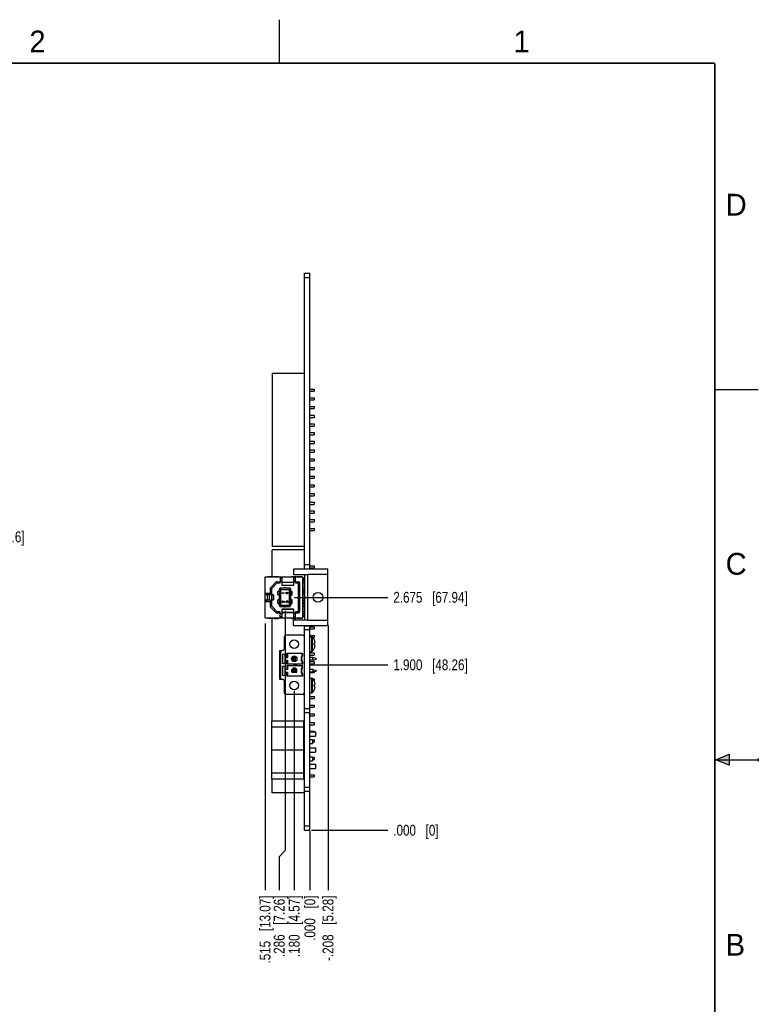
# Model space of a CAD drawing. Header units: inches. Extents: x 0 to 22, y 0 to 17.
# Tile 9 of 9: x 13.5 to 22, y 5.7 to 17. Entities that reach past the tile are written whole.
import ezdxf

# ---------------------------------------------------------------- set-up
doc = ezdxf.new("R2010")
doc.units = ezdxf.units.IN
doc.header["$LTSCALE"] = 1.21
doc.header["$MEASUREMENT"] = 0
doc.layers.get('0').update_dxf_attribs({"linetype": 'CONTINUOUS'})
doc.layers.add('DIMENSIONS', color=7, linetype='CONTINUOUS')
doc.styles.get("Standard").update_dxf_attribs({"font": 'txt', "width": 0.8})
doc.styles.add('TEXTSTYLE_2', font='txt')
doc.dimstyles.new('DIMSTYLE_2', dxfattribs={"dimtxt": 0.125, "dimasz": 0.18, "dimexe": 0.125, "dimexo": 0.0625, "dimgap": 0.03125, "dimtad": 0, "dimtih": 1, "dimtoh": 1, "dimdec": 3, "dimzin": 4, "dimdsep": 46, "dimtxsty": 'STANDARD', "dimblk": '_FILLED', "dimblk1": '_FILLED', "dimblk2": '_FILLED', "dimcen": 0.09, "dimadec": 0, "dimazin": 0, "dimtp": 0.01, "dimtm": 0.01, "dimtfac": 1, "dimtdec": 3, "dimtofl": 0, "dimtmove": 0, "dimatfit": 3, "dimldrblk": '_FILLED', "dimfxl": 1, "dimtolj": 1, "dimtzin": 4, "dimarcsym": 0})

# ---------------------------------------------------------------- blocks, each defined once
blk = doc.blocks.new('*D16')
at = {"layer": 'DIMENSIONS', "color": 2, "linetype": 'CONTINUOUS'}
blk.add_line((17.056, 10.042), (17.056, 7.003), dxfattribs=at)
at = {"layer": 'DIMENSIONS', "color": 2, "linetype": 'CONTINUOUS', "insert": (16.993, 6.94), "char_height": 0.125, "width": 1.225, "attachment_point": 3, "rotation": 90, "line_spacing_factor": 0.9}
blk.add_mtext('-.208{\\Ftxt.shx;\\W1.000000;\\H0.125000; }[5.28]', dxfattribs=at)
blk = doc.blocks.new('_FILLED')
at = {"color": 0, "linetype": 'BYBLOCK'}
blk.add_solid([(0, 0), (-1, 0.174), (-1, -0.174)], dxfattribs=at)
blk = doc.blocks.new('*D17')
at = {"layer": 'DIMENSIONS', "color": 2, "linetype": 'CONTINUOUS'}
blk.add_line((16.848, 7.678), (16.848, 7.003), dxfattribs=at)
at = {"layer": 'DIMENSIONS', "color": 2, "linetype": 'CONTINUOUS', "insert": (16.785, 6.94), "char_height": 0.125, "width": 0.825, "attachment_point": 3, "rotation": 90, "line_spacing_factor": 0.9}
blk.add_mtext('.000{\\Ftxt.shx;\\W1.000000;\\H0.125000; }[0]', dxfattribs=at)
blk = doc.blocks.new('*D18')
at = {"layer": 'DIMENSIONS', "color": 2, "linetype": 'CONTINUOUS'}
blk.add_line((16.333, 10.066), (16.333, 7.003), dxfattribs=at)
at = {"layer": 'DIMENSIONS', "color": 2, "linetype": 'CONTINUOUS', "insert": (16.27, 6.94), "char_height": 0.125, "width": 1.225, "attachment_point": 3, "rotation": 90, "line_spacing_factor": 0.9}
blk.add_mtext('.515{\\Ftxt.shx;\\W1.000000;\\H0.125000; }[13.07]', dxfattribs=at)
blk = doc.blocks.new('*D19')
at = {"layer": 'DIMENSIONS', "color": 2, "linetype": 'CONTINUOUS'}
blk.add_line((16.668, 9.29), (16.668, 7.003), dxfattribs=at)
at = {"layer": 'DIMENSIONS', "color": 2, "linetype": 'CONTINUOUS', "insert": (16.605, 6.94), "char_height": 0.125, "width": 1.125, "attachment_point": 3, "rotation": 90, "line_spacing_factor": 0.9}
blk.add_mtext('.180{\\Ftxt.shx;\\W1.000000;\\H0.125000; }[4.57]', dxfattribs=at)
blk = doc.blocks.new('*D20')
at = {"layer": 'DIMENSIONS', "color": 2, "linetype": 'CONTINUOUS'}
for p, q in [((16.562, 10.212), (16.562, 7.459)), ((16.562, 7.459), (16.495, 7.385)), ((16.495, 7.385), (16.495, 7.003))]:
    blk.add_line(p, q, dxfattribs=at)
at = {"layer": 'DIMENSIONS', "color": 2, "linetype": 'CONTINUOUS', "insert": (16.432, 6.94), "char_height": 0.125, "width": 1.125, "attachment_point": 3, "rotation": 90, "line_spacing_factor": 0.9}
blk.add_mtext('.286{\\Ftxt.shx;\\W1.000000;\\H0.125000; }[7.26]', dxfattribs=at)
blk = doc.blocks.new('*D21')
at = {"layer": 'DIMENSIONS', "color": 2, "linetype": 'CONTINUOUS'}
blk.add_line((16.848, 9.59), (17.743, 9.59), dxfattribs=at)
at = {"layer": 'DIMENSIONS', "color": 2, "linetype": 'CONTINUOUS', "insert": (17.806, 9.653), "char_height": 0.125, "width": 1.325, "attachment_point": 1, "line_spacing_factor": 0.9}
blk.add_mtext('1.900{\\Ftxt.shx;\\W1.000000;\\H0.125000; }[48.26]', dxfattribs=at)
blk = doc.blocks.new('*D22')
at = {"layer": 'DIMENSIONS', "color": 2, "linetype": 'CONTINUOUS'}
blk.add_line((16.868, 7.69), (17.743, 7.69), dxfattribs=at)
at = {"layer": 'DIMENSIONS', "color": 2, "linetype": 'CONTINUOUS', "insert": (17.806, 7.753), "char_height": 0.125, "width": 0.825, "attachment_point": 1, "line_spacing_factor": 0.9}
blk.add_mtext('.000{\\Ftxt.shx;\\W1.000000;\\H0.125000; }[0]', dxfattribs=at)
blk = doc.blocks.new('*D23')
at = {"layer": 'DIMENSIONS', "color": 2, "linetype": 'CONTINUOUS'}
blk.add_line((16.672, 10.365), (17.743, 10.365), dxfattribs=at)
at = {"layer": 'DIMENSIONS', "color": 2, "linetype": 'CONTINUOUS', "insert": (17.806, 10.428), "char_height": 0.125, "width": 1.325, "attachment_point": 1, "line_spacing_factor": 0.9}
blk.add_mtext('2.675{\\Ftxt.shx;\\W1.000000;\\H0.125000; }[67.94]', dxfattribs=at)
blk = doc.blocks.new('*D24')
at = {"layer": 'DIMENSIONS', "color": 2, "linetype": 'CONTINUOUS'}
blk.add_line((11.554, 11.06), (12.526, 11.06), dxfattribs=at)
at = {"layer": 'DIMENSIONS', "color": 2, "linetype": 'CONTINUOUS', "insert": (12.588, 11.123), "char_height": 0.125, "width": 1.525, "attachment_point": 1, "line_spacing_factor": 0.9}
blk.add_mtext('3X 3.370{\\Ftxt.shx;\\W1.000000;\\H0.125000; }[85.6]', dxfattribs=at)

msp = doc.modelspace()

# ---------------------------------------------------------------- hatches: boundary and pattern name
at = {"linetype": 'CONTINUOUS'}
msp.add_hatch(color=2, dxfattribs=at).paths.add_polyline_path([(21.6663, 8.5625), (21.6663, 8.4375), (21.51, 8.5)])

# ---------------------------------------------------------------- linework, layer by layer
at = {"color": 2, "linetype": 'CONTINUOUS'}
for p, q in [((16.5, 16.5), (16.5, 17)), ((22, 12.75), (21.5, 12.75)), ((21.51, 8.5), (21.6663, 8.5625)), ((21.51, 8.5), (22, 8.5)), ((21.6663, 8.4375), (21.51, 8.5)), ((21.6663, 8.5625), (21.6663, 8.4375)), ((22, 8.515), (22, 8.485))]:
    msp.add_line(p, q, dxfattribs=at)
at = {"color": 7, "linetype": 'CONTINUOUS'}
for p, q in [((16.7857, 10.6903), (16.7857, 14.0903)), ((16.7857, 14.0903), (16.8477, 14.0903)), ((16.7857, 14.0403), (16.8477, 14.0403)), ((16.8477, 10.6903), (16.8477, 14.0903)), ((16.4157, 12.9403), (16.4157, 10.9503)), ((16.4157, 12.9403), (16.7857, 12.9403)), ((16.8477, 12.7578), (16.8977, 12.7578)), ((16.8477, 12.7328), (16.8977, 12.7328)), ((16.8977, 12.7578), (16.8977, 12.7328)), ((16.8477, 12.6578), (16.8977, 12.6578)), ((16.8477, 12.6328), (16.8977, 12.6328)), ((16.8477, 12.5578), (16.8977, 12.5578)), ((16.8977, 12.6578), (16.8977, 12.6328)), ((16.8977, 12.5578), (16.8977, 12.5328)), ((16.8477, 12.5328), (16.8977, 12.5328)), ((16.8477, 12.4578), (16.8977, 12.4578)), ((16.8977, 12.4578), (16.8977, 12.4328)), ((16.8477, 12.4328), (16.8977, 12.4328)), ((16.8477, 12.3578), (16.8977, 12.3578)), ((16.8477, 12.3328), (16.8977, 12.3328)), ((16.8977, 12.3578), (16.8977, 12.3328)), ((16.8477, 12.2578), (16.8977, 12.2578)), ((16.8477, 12.2328), (16.8977, 12.2328)), ((16.8977, 12.2578), (16.8977, 12.2328)), ((16.8477, 12.1578), (16.8977, 12.1578)), ((16.8477, 12.1328), (16.8977, 12.1328)), ((16.8977, 12.1578), (16.8977, 12.1328)), ((16.8477, 12.0578), (16.8977, 12.0578)), ((16.8477, 12.0328), (16.8977, 12.0328)), ((16.8977, 12.0578), (16.8977, 12.0328)), ((16.8477, 11.9578), (16.8977, 11.9578)), ((16.8477, 11.9328), (16.8977, 11.9328)), ((16.8977, 11.9578), (16.8977, 11.9328)), ((16.8477, 11.8578), (16.8977, 11.8578)), ((16.8477, 11.8328), (16.8977, 11.8328)), ((16.8977, 11.8578), (16.8977, 11.8328)), ((16.8477, 11.7578), (16.8977, 11.7578)), ((16.8477, 11.7328), (16.8977, 11.7328)), ((16.8477, 11.6578), (16.8977, 11.6578)), ((16.8977, 11.7578), (16.8977, 11.7328)), ((16.8977, 11.6578), (16.8977, 11.6328)), ((16.8477, 11.6328), (16.8977, 11.6328)), ((16.8477, 11.5578), (16.8977, 11.5578)), ((16.8977, 11.5578), (16.8977, 11.5328)), ((16.8477, 11.5328), (16.8977, 11.5328)), ((16.8477, 11.4578), (16.8977, 11.4578)), ((16.8477, 11.4328), (16.8977, 11.4328)), ((16.8977, 11.4578), (16.8977, 11.4328)), ((16.8477, 11.3578), (16.8977, 11.3578)), ((16.8477, 11.3328), (16.8977, 11.3328)), ((16.8977, 11.3578), (16.8977, 11.3328)), ((16.8477, 11.2578), (16.8977, 11.2578)), ((16.8477, 11.2328), (16.8977, 11.2328)), ((16.8977, 11.2578), (16.8977, 11.2328)), ((16.8477, 11.1578), (16.8977, 11.1578)), ((16.8477, 11.1328), (16.8977, 11.1328)), ((16.8977, 11.1578), (16.8977, 11.1328)), ((16.7857, 10.9503), (16.4157, 10.9503)), ((16.4157, 10.6065), (16.4157, 10.9103)), ((16.7857, 10.9103), (16.4157, 10.9103)), ((17.0557, 10.6903), (16.6607, 10.6903)), ((16.6607, 10.6903), (16.6607, 10.6271)), ((16.8477, 10.7403), (16.7857, 10.7403)), ((16.7857, 10.6933), (16.8477, 10.6933)), ((16.8477, 10.7278), (16.8977, 10.7278)), ((16.8477, 10.7028), (16.8977, 10.7028)), ((16.8977, 10.7278), (16.8977, 10.7028)), ((17.0557, 10.0403), (17.0557, 10.6903)), ((16.3329, 10.1282), (16.3329, 10.602)), ((16.3329, 10.602), (16.7684, 10.602)), ((16.3664, 10.602), (16.3664, 10.6065)), ((16.3664, 10.6065), (16.4251, 10.6065)), ((16.4596, 10.5424), (16.3974, 10.4801)), ((16.4727, 10.5315), (16.4085, 10.4673)), ((16.4251, 10.6065), (16.4251, 10.602)), ((16.4386, 10.6065), (16.4386, 10.602)), ((16.4386, 10.6065), (16.4879, 10.6065)), ((16.4666, 10.5452), (16.5046, 10.5452)), ((16.4727, 10.5315), (16.5046, 10.5315)), ((16.4879, 10.602), (16.4879, 10.6065)), ((16.5046, 10.602), (16.5046, 10.5315)), ((16.5046, 10.5895), (16.5243, 10.5895)), ((16.5046, 10.5856), (16.5243, 10.5856)), ((16.5046, 10.5559), (16.5243, 10.5559)), ((16.5243, 10.602), (16.5243, 10.5025)), ((16.6621, 10.5376), (16.5243, 10.5376)), ((16.6621, 10.5354), (16.5243, 10.5354)), ((16.6355, 10.6065), (16.6847, 10.6065)), ((16.6355, 10.6065), (16.6355, 10.602)), ((16.6607, 10.6278), (16.8257, 10.6278)), ((16.6607, 10.6271), (16.8257, 10.6271)), ((16.6621, 10.5025), (16.6621, 10.602)), ((16.6621, 10.5895), (16.6818, 10.5895)), ((16.6621, 10.5856), (16.6818, 10.5856)), ((16.6621, 10.5559), (16.6818, 10.5559)), ((16.6818, 10.5315), (16.6818, 10.602)), ((16.6818, 10.5452), (16.719, 10.5452)), ((16.6818, 10.5315), (16.7148, 10.5315)), ((16.6847, 10.602), (16.6847, 10.6065)), ((16.6983, 10.6065), (16.7569, 10.6065)), ((16.6983, 10.602), (16.6983, 10.6065)), ((16.7148, 10.5315), (16.7148, 10.1988)), ((16.7288, 10.5354), (16.7288, 10.1948)), ((16.7569, 10.6065), (16.7569, 10.602)), ((16.7684, 10.1282), (16.7684, 10.602)), ((16.7707, 10.1545), (16.7707, 10.5757)), ((16.7857, 10.5561), (16.7707, 10.5561)), ((16.7857, 10.5305), (16.7707, 10.5305)), ((16.7857, 10.6271), (16.7857, 10.1036)), ((16.8257, 10.1028), (16.8257, 10.6278)), ((17.0557, 10.6263), (16.8257, 10.6263)), ((16.3329, 10.4143), (16.4085, 10.4143)), ((16.3455, 10.3946), (16.3455, 10.4143)), ((16.3526, 10.4143), (16.3526, 10.3946)), ((16.3908, 10.4143), (16.3908, 10.3946)), ((16.3936, 10.3946), (16.3936, 10.4143)), ((16.3945, 10.4143), (16.3945, 10.4732)), ((16.4085, 10.2629), (16.4085, 10.4673)), ((16.4991, 10.434), (16.4785, 10.434)), ((16.4785, 10.3946), (16.4785, 10.434)), ((16.4991, 10.2667), (16.4991, 10.4635)), ((16.5005, 10.4692), (16.514, 10.4557)), ((16.5109, 10.4754), (16.5571, 10.4754)), ((16.514, 10.4557), (16.6093, 10.4557)), ((16.514, 10.2746), (16.514, 10.4557)), ((16.5243, 10.5045), (16.6621, 10.5045)), ((16.6621, 10.5025), (16.5243, 10.5025)), ((16.5266, 10.418), (16.5518, 10.418)), ((16.5266, 10.4148), (16.5266, 10.418)), ((16.5266, 10.4148), (16.5304, 10.4117)), ((16.5347, 10.4117), (16.5304, 10.4117)), ((16.5518, 10.4148), (16.5309, 10.4148)), ((16.5347, 10.4117), (16.5309, 10.4148)), ((16.5518, 10.418), (16.5518, 10.4148)), ((16.5662, 10.4754), (16.6125, 10.4754)), ((16.5725, 10.4203), (16.587, 10.4203)), ((16.5725, 10.4172), (16.5725, 10.4203)), ((16.5725, 10.4172), (16.587, 10.4046)), ((16.587, 10.4172), (16.5768, 10.4172)), ((16.587, 10.4083), (16.5768, 10.4172)), ((16.587, 10.4256), (16.5902, 10.4256)), ((16.587, 10.4203), (16.587, 10.4256)), ((16.587, 10.4083), (16.587, 10.4172)), ((16.5902, 10.4046), (16.587, 10.4046)), ((16.5902, 10.4256), (16.5902, 10.4203)), ((16.5902, 10.4203), (16.5977, 10.4203)), ((16.5977, 10.4172), (16.5902, 10.4172)), ((16.5902, 10.4172), (16.5902, 10.4046)), ((16.5977, 10.4203), (16.5977, 10.4172)), ((16.6228, 10.4692), (16.6093, 10.4557)), ((16.6093, 10.4557), (16.6093, 10.2746)), ((16.6243, 10.4635), (16.6243, 10.2667)), ((16.6449, 10.434), (16.6243, 10.434)), ((16.6449, 10.3946), (16.6449, 10.434)), ((16.7857, 10.4694), (16.7707, 10.4694)), ((16.7857, 10.4439), (16.7707, 10.4439)), ((16.7857, 10.4261), (16.7707, 10.4261)), ((16.9042, 10.4071), (16.9042, 10.4025)), ((16.4302, 10.3946), (16.3329, 10.3946)), ((16.3329, 10.3356), (16.4302, 10.3356)), ((16.3329, 10.3159), (16.4085, 10.3159)), ((16.3455, 10.3159), (16.3455, 10.3356)), ((16.3526, 10.3356), (16.3526, 10.3159)), ((16.3581, 10.3946), (16.3581, 10.3356)), ((16.3835, 10.3356), (16.3835, 10.3946)), ((16.3908, 10.3356), (16.3908, 10.3159)), ((16.3936, 10.3159), (16.3936, 10.3356)), ((16.3945, 10.257), (16.3945, 10.3159)), ((16.4292, 10.3946), (16.4292, 10.3356)), ((16.4302, 10.3356), (16.4302, 10.3946)), ((16.4785, 10.3946), (16.4991, 10.3946)), ((16.4991, 10.3356), (16.4785, 10.3356)), ((16.4785, 10.2962), (16.4785, 10.3356)), ((16.4785, 10.2962), (16.4991, 10.2962)), ((16.5272, 10.3184), (16.5266, 10.3153)), ((16.5266, 10.3132), (16.5266, 10.3153)), ((16.5266, 10.3132), (16.5272, 10.3095)), ((16.5282, 10.3205), (16.5272, 10.3184)), ((16.5272, 10.3095), (16.5282, 10.3074)), ((16.5304, 10.3226), (16.5282, 10.3205)), ((16.5282, 10.3074), (16.5304, 10.3053)), ((16.5293, 10.3148), (16.5299, 10.3174)), ((16.5293, 10.3148), (16.5293, 10.3127)), ((16.5299, 10.31), (16.5293, 10.3127)), ((16.5299, 10.3174), (16.5309, 10.319)), ((16.5309, 10.3085), (16.5299, 10.31)), ((16.5325, 10.3232), (16.5304, 10.3226)), ((16.5304, 10.3053), (16.5325, 10.3048)), ((16.5309, 10.319), (16.5325, 10.32)), ((16.5325, 10.3074), (16.5309, 10.3085)), ((16.5325, 10.3232), (16.5336, 10.3232)), ((16.5336, 10.32), (16.5325, 10.32)), ((16.5325, 10.3074), (16.5325, 10.3048)), ((16.5357, 10.3226), (16.5336, 10.3232)), ((16.5336, 10.32), (16.5357, 10.319)), ((16.5374, 10.3216), (16.5357, 10.3226)), ((16.5357, 10.319), (16.5491, 10.3043)), ((16.5491, 10.3085), (16.5374, 10.3216)), ((16.5491, 10.3232), (16.5518, 10.3232)), ((16.5491, 10.3085), (16.5491, 10.3232)), ((16.5518, 10.3043), (16.5491, 10.3043)), ((16.5518, 10.3232), (16.5518, 10.3043)), ((16.573, 10.3179), (16.5725, 10.3142)), ((16.5725, 10.3132), (16.5725, 10.3142)), ((16.5725, 10.3132), (16.573, 10.3095)), ((16.5741, 10.32), (16.573, 10.3179)), ((16.573, 10.3095), (16.5741, 10.3074)), ((16.5763, 10.3221), (16.5741, 10.32)), ((16.5741, 10.3074), (16.5763, 10.3053)), ((16.5752, 10.3148), (16.5757, 10.3174)), ((16.5752, 10.3148), (16.5752, 10.3127)), ((16.5757, 10.31), (16.5752, 10.3127)), ((16.5757, 10.3174), (16.5768, 10.319)), ((16.5768, 10.3085), (16.5757, 10.31)), ((16.5784, 10.3226), (16.5763, 10.3221)), ((16.5763, 10.3053), (16.5784, 10.3048)), ((16.5768, 10.319), (16.5784, 10.32)), ((16.5784, 10.3074), (16.5768, 10.3085)), ((16.5784, 10.3226), (16.5795, 10.3226)), ((16.5795, 10.32), (16.5784, 10.32)), ((16.5784, 10.3074), (16.5784, 10.3048)), ((16.5816, 10.3221), (16.5795, 10.3226)), ((16.5795, 10.32), (16.5816, 10.319)), ((16.5832, 10.3211), (16.5816, 10.3221)), ((16.5816, 10.319), (16.5827, 10.3179)), ((16.5827, 10.3179), (16.5838, 10.3148)), ((16.5848, 10.319), (16.5832, 10.3211)), ((16.5838, 10.3127), (16.5838, 10.3148)), ((16.5859, 10.3127), (16.5838, 10.3127)), ((16.5859, 10.3216), (16.5848, 10.319)), ((16.5875, 10.3226), (16.5859, 10.3216)), ((16.5859, 10.3148), (16.5864, 10.3179)), ((16.5859, 10.3148), (16.5859, 10.3127)), ((16.5864, 10.3179), (16.5875, 10.3195)), ((16.5897, 10.3232), (16.5875, 10.3226)), ((16.5875, 10.3195), (16.5897, 10.3205)), ((16.5897, 10.3232), (16.5918, 10.3232)), ((16.5918, 10.3205), (16.5897, 10.3205)), ((16.5934, 10.3226), (16.5918, 10.3232)), ((16.5918, 10.3205), (16.5929, 10.32)), ((16.5929, 10.3074), (16.5918, 10.3069)), ((16.5918, 10.3043), (16.5918, 10.3069)), ((16.5918, 10.3043), (16.5934, 10.3048)), ((16.5929, 10.32), (16.5939, 10.319)), ((16.5939, 10.3085), (16.5929, 10.3074)), ((16.595, 10.3216), (16.5934, 10.3226)), ((16.5934, 10.3048), (16.595, 10.3058)), ((16.5939, 10.319), (16.5945, 10.3179)), ((16.5945, 10.3095), (16.5939, 10.3085)), ((16.5945, 10.3179), (16.595, 10.3153)), ((16.595, 10.3121), (16.5945, 10.3095)), ((16.5961, 10.32), (16.595, 10.3216)), ((16.595, 10.3121), (16.595, 10.3153)), ((16.595, 10.3058), (16.5961, 10.3074)), ((16.5972, 10.3179), (16.5961, 10.32)), ((16.5961, 10.3074), (16.5972, 10.3095)), ((16.5977, 10.3158), (16.5972, 10.3179)), ((16.5972, 10.3095), (16.5977, 10.3116)), ((16.5977, 10.3158), (16.5977, 10.3116)), ((16.6243, 10.3946), (16.6449, 10.3946)), ((16.6449, 10.3356), (16.6243, 10.3356)), ((16.6243, 10.2962), (16.6449, 10.2962)), ((16.6449, 10.2962), (16.6449, 10.3356)), ((16.7857, 10.4025), (16.7707, 10.4025)), ((16.7857, 10.3277), (16.7707, 10.3277)), ((16.7857, 10.3041), (16.7707, 10.3041)), ((16.8847, 10.3653), (16.8852, 10.3653)), ((16.9042, 10.4025), (16.8995, 10.4025)), ((16.9042, 10.3277), (16.8999, 10.3277)), ((16.9042, 10.3277), (16.9042, 10.3236)), ((16.9967, 10.3653), (16.9962, 10.3653)), ((16.3974, 10.2501), (16.4596, 10.1879)), ((16.4085, 10.2629), (16.4715, 10.1988)), ((16.5046, 10.185), (16.4666, 10.185)), ((16.5046, 10.1988), (16.4715, 10.1988)), ((16.5005, 10.261), (16.514, 10.2746)), ((16.5046, 10.1282), (16.5046, 10.1988)), ((16.5571, 10.2549), (16.5109, 10.2549)), ((16.514, 10.2746), (16.6093, 10.2746)), ((16.6621, 10.2277), (16.5243, 10.2277)), ((16.5243, 10.2277), (16.5243, 10.1282)), ((16.6621, 10.2257), (16.5243, 10.2257)), ((16.5243, 10.1948), (16.6621, 10.1948)), ((16.5243, 10.1926), (16.6621, 10.1926)), ((16.6125, 10.2549), (16.5662, 10.2549)), ((16.6228, 10.261), (16.6093, 10.2746)), ((16.6621, 10.1282), (16.6621, 10.2277)), ((16.7148, 10.1988), (16.6818, 10.1988)), ((16.6818, 10.1282), (16.6818, 10.1988)), ((16.719, 10.185), (16.6818, 10.185)), ((16.7857, 10.2864), (16.7707, 10.2864)), ((16.7857, 10.2608), (16.7707, 10.2608)), ((16.7857, 10.1998), (16.7707, 10.1998)), ((16.3329, 10.1282), (16.7684, 10.1282)), ((16.3664, 10.1238), (16.3664, 10.1282)), ((16.4251, 10.1238), (16.3664, 10.1238)), ((16.4157, 8.9423), (16.4157, 10.1238)), ((16.4251, 10.1282), (16.4251, 10.1238)), ((16.4386, 10.1282), (16.4386, 10.1238)), ((16.4386, 10.1238), (16.4879, 10.1238)), ((16.4879, 10.1238), (16.4879, 10.1282)), ((16.5243, 10.1744), (16.5046, 10.1744)), ((16.5046, 10.1446), (16.5243, 10.1446)), ((16.5243, 10.1407), (16.5046, 10.1407)), ((16.6355, 10.1282), (16.6355, 10.1238)), ((16.6355, 10.1238), (16.6847, 10.1238)), ((16.8257, 10.1036), (16.6607, 10.1036)), ((16.6607, 10.0403), (16.6607, 10.1036)), ((16.8257, 10.1028), (16.6607, 10.1028)), ((16.6818, 10.1744), (16.6621, 10.1744)), ((16.6621, 10.1446), (16.6818, 10.1446)), ((16.6818, 10.1407), (16.6621, 10.1407)), ((16.6847, 10.1238), (16.6847, 10.1282)), ((16.6983, 10.1238), (16.6983, 10.1282)), ((16.7569, 10.1238), (16.6983, 10.1238)), ((16.7569, 10.1282), (16.7569, 10.1238)), ((16.7857, 10.1742), (16.7707, 10.1742)), ((16.8257, 10.1043), (17.0557, 10.1043)), ((16.6607, 10.0403), (17.0557, 10.0403)), ((16.7857, 7.6903), (16.7857, 10.0403)), ((16.7857, 10.0373), (16.8477, 10.0373)), ((16.8477, 9.9903), (16.7857, 9.9903)), ((16.8477, 7.6903), (16.8477, 10.0403)), ((16.8477, 10.0278), (16.8977, 10.0278)), ((16.8477, 10.0028), (16.8977, 10.0028)), ((16.8977, 10.0278), (16.8977, 10.0028)), ((16.5534, 9.9112), (16.5534, 9.7754)), ((16.766, 9.9309), (16.5731, 9.9309)), ((16.8477, 9.9278), (16.8977, 9.9278)), ((16.8477, 9.912), (16.8694, 9.912)), ((16.8694, 9.745), (16.8694, 9.912)), ((16.8765, 9.748), (16.8765, 9.9091)), ((16.8822, 9.9028), (16.8977, 9.9028)), ((16.8969, 9.8803), (16.8972, 9.8805)), ((16.8977, 9.9278), (16.8977, 9.9028)), ((16.5003, 9.7557), (16.5337, 9.7557)), ((16.5003, 9.7557), (16.5003, 9.425)), ((16.5101, 9.425), (16.5101, 9.7557)), ((16.514, 9.5982), (16.514, 9.7557)), ((16.8477, 9.745), (16.8694, 9.745)), ((16.8477, 9.7278), (16.8977, 9.7278)), ((16.8969, 9.837), (16.8972, 9.837)), ((16.8972, 9.82), (16.8969, 9.82)), ((16.8972, 9.7765), (16.8969, 9.7767)), ((16.8972, 9.837), (16.9039, 9.837)), ((16.8972, 9.8278), (16.8977, 9.8278)), ((16.9039, 9.82), (16.8972, 9.82)), ((16.8977, 9.8278), (16.8977, 9.82)), ((16.8977, 9.7278), (16.8977, 9.7028)), ((16.5357, 9.7179), (16.5625, 9.7086)), ((16.5357, 9.6006), (16.5357, 9.7179)), ((16.5625, 9.6098), (16.5625, 9.7086)), ((16.5703, 9.675), (16.5888, 9.675)), ((16.5703, 9.6435), (16.5888, 9.6435)), ((16.7634, 9.7202), (16.5836, 9.7202)), ((16.5836, 9.675), (16.5836, 9.7202)), ((16.5836, 9.5982), (16.5836, 9.6435)), ((16.5888, 9.7202), (16.5888, 9.675)), ((16.5888, 9.6435), (16.5888, 9.5982)), ((16.6833, 9.675), (16.6518, 9.675)), ((16.6624, 9.6644), (16.6518, 9.675)), ((16.6518, 9.675), (16.6518, 9.6435)), ((16.6518, 9.6435), (16.6624, 9.654)), ((16.6518, 9.6435), (16.6833, 9.6435)), ((16.6624, 9.6644), (16.6728, 9.6644)), ((16.6624, 9.654), (16.6624, 9.6644)), ((16.6728, 9.654), (16.6624, 9.654)), ((16.6833, 9.675), (16.6728, 9.6644)), ((16.6728, 9.6644), (16.6728, 9.654)), ((16.6728, 9.654), (16.6833, 9.6435)), ((16.6833, 9.6435), (16.6833, 9.675)), ((16.7581, 9.6947), (16.7581, 9.7202)), ((16.7581, 9.5982), (16.7581, 9.6238)), ((16.7634, 9.7202), (16.7634, 9.6929)), ((16.7634, 9.6256), (16.7634, 9.5982)), ((16.8477, 9.7028), (16.8977, 9.7028)), ((16.8802, 9.675), (16.8477, 9.675)), ((16.8802, 9.6435), (16.8477, 9.6435)), ((16.8477, 9.6278), (16.8977, 9.6278)), ((16.9195, 9.6644), (16.8802, 9.675)), ((16.8802, 9.6435), (16.8802, 9.675)), ((16.8802, 9.6435), (16.9195, 9.654)), ((16.8977, 9.6278), (16.8977, 9.6028)), ((16.9195, 9.6644), (16.9195, 9.654)), ((16.514, 9.5982), (16.5101, 9.5982)), ((16.514, 9.5825), (16.5101, 9.5825)), ((16.514, 9.425), (16.514, 9.5825)), ((16.5625, 9.6098), (16.5357, 9.6006)), ((16.5357, 9.5801), (16.5625, 9.5708)), ((16.5357, 9.4628), (16.5357, 9.5801)), ((16.5625, 9.472), (16.5625, 9.5708)), ((16.5888, 9.5372), (16.5703, 9.5372)), ((16.5703, 9.5057), (16.5888, 9.5057)), ((16.7634, 9.5982), (16.5836, 9.5982)), ((16.5836, 9.5825), (16.7634, 9.5825)), ((16.5836, 9.5825), (16.5836, 9.5372)), ((16.5836, 9.4604), (16.5836, 9.5057)), ((16.5888, 9.5825), (16.5888, 9.5372)), ((16.5888, 9.5057), (16.5888, 9.4604)), ((16.6922, 9.5017), (16.643, 9.5017)), ((16.6833, 9.5372), (16.6518, 9.5372)), ((16.6624, 9.5266), (16.6518, 9.5372)), ((16.6518, 9.5372), (16.6518, 9.5057)), ((16.6518, 9.5057), (16.6624, 9.5162)), ((16.6518, 9.5057), (16.6833, 9.5057)), ((16.6624, 9.5266), (16.6728, 9.5266)), ((16.6624, 9.5162), (16.6624, 9.5266)), ((16.6728, 9.5162), (16.6624, 9.5162)), ((16.6676, 9.5903), (16.6951, 9.5977)), ((16.6951, 9.5829), (16.6676, 9.5903)), ((16.6833, 9.5372), (16.6728, 9.5266)), ((16.6728, 9.5266), (16.6728, 9.5162)), ((16.6728, 9.5162), (16.6833, 9.5057)), ((16.6833, 9.5057), (16.6833, 9.5372)), ((16.6951, 9.5977), (16.6951, 9.5829)), ((16.7581, 9.5569), (16.7581, 9.5825)), ((16.7634, 9.5551), (16.7634, 9.5825)), ((16.8477, 9.6028), (16.8977, 9.6028)), ((16.8802, 9.5372), (16.8477, 9.5372)), ((16.8802, 9.5057), (16.8477, 9.5057)), ((16.8477, 9.5028), (16.8977, 9.5028)), ((16.8802, 9.5372), (16.9195, 9.5266)), ((16.8802, 9.5372), (16.8802, 9.5057)), ((16.9195, 9.5162), (16.8802, 9.5057)), ((16.8977, 9.5104), (16.8977, 9.5028)), ((16.9195, 9.5162), (16.9195, 9.5266)), ((16.5003, 9.425), (16.5337, 9.425)), ((16.5625, 9.472), (16.5357, 9.4628)), ((16.5534, 9.4053), (16.5534, 9.2695)), ((16.7634, 9.4604), (16.5836, 9.4604)), ((16.7581, 9.4604), (16.7581, 9.486)), ((16.7634, 9.4878), (16.7634, 9.4604)), ((16.8477, 9.4356), (16.8694, 9.4356)), ((16.8694, 9.2686), (16.8694, 9.4356)), ((16.8765, 9.2716), (16.8765, 9.4327)), ((16.881, 9.4278), (16.8977, 9.4278)), ((16.8969, 9.404), (16.8972, 9.4041)), ((16.8975, 9.4028), (16.8977, 9.4028)), ((16.8977, 9.4278), (16.8977, 9.4028)), ((16.8969, 9.3606), (16.8972, 9.3606)), ((16.8972, 9.3436), (16.8969, 9.3437)), ((16.8972, 9.3001), (16.8969, 9.3003)), ((16.8972, 9.3606), (16.9039, 9.3606)), ((16.9039, 9.3436), (16.8972, 9.3436)), ((16.766, 9.2498), (16.5731, 9.2498)), ((16.8477, 9.2686), (16.8694, 9.2686)), ((16.8477, 9.2278), (16.8977, 9.2278)), ((16.8477, 9.2028), (16.8977, 9.2028)), ((16.8977, 9.2278), (16.8977, 9.2028)), ((16.8477, 9.085), (16.7857, 9.085)), ((16.8477, 9.1278), (16.8977, 9.1278)), ((16.8477, 9.1028), (16.8977, 9.1028)), ((16.8977, 9.1278), (16.8977, 9.1028)), ((16.7767, 8.9423), (16.4117, 8.9423)), ((16.4117, 8.2783), (16.4117, 8.9423)), ((16.7767, 8.2783), (16.7767, 8.9423)), ((16.8477, 9.038), (16.7857, 9.038)), ((16.8477, 9.0278), (16.8977, 9.0278)), ((16.8477, 9.0028), (16.8977, 9.0028)), ((16.8977, 9.0278), (16.8977, 9.0028)), ((16.7767, 8.8752), (16.4117, 8.8752)), ((16.8477, 8.9278), (16.8977, 8.9278)), ((16.8477, 8.9028), (16.8977, 8.9028)), ((16.8477, 8.8278), (16.8977, 8.8278)), ((16.8977, 8.9278), (16.8977, 8.9028)), ((16.8977, 8.8278), (16.8977, 8.8203)), ((16.7767, 8.8203), (16.7857, 8.8203)), ((16.7767, 8.7703), (16.7857, 8.7703)), ((16.7767, 8.7343), (16.7857, 8.7343)), ((16.8477, 8.8203), (16.9107, 8.8203)), ((16.8477, 8.7703), (16.9107, 8.7703)), ((16.8477, 8.7343), (16.8787, 8.7343)), ((16.8787, 8.7343), (16.8787, 8.6863)), ((16.8787, 8.7278), (16.8977, 8.7278)), ((16.8977, 8.7278), (16.8977, 8.7028)), ((16.9107, 8.8203), (16.9107, 8.7703)), ((16.7767, 8.6098), (16.4117, 8.6098)), ((16.8477, 8.6863), (16.8787, 8.6863)), ((16.8477, 8.6353), (16.9107, 8.6353)), ((16.8787, 8.7028), (16.8977, 8.7028)), ((16.9107, 8.6353), (16.9107, 8.5853)), ((16.7767, 8.4863), (16.7857, 8.4863)), ((16.8477, 8.5853), (16.9107, 8.5853)), ((16.8477, 8.5343), (16.8787, 8.5343)), ((16.8477, 8.4863), (16.8787, 8.4863)), ((16.8787, 8.5343), (16.8787, 8.4863)), ((16.8787, 8.5278), (16.8977, 8.5278)), ((16.8787, 8.5028), (16.8977, 8.5028)), ((16.8977, 8.5278), (16.8977, 8.5028)), ((16.7767, 8.4503), (16.7857, 8.4503)), ((16.7767, 8.4003), (16.7857, 8.4003)), ((16.8477, 8.4503), (16.9107, 8.4503)), ((16.8477, 8.4003), (16.9107, 8.4003)), ((16.9107, 8.4503), (16.9107, 8.4003)), ((16.7767, 8.3442), (16.4117, 8.3442)), ((16.7767, 8.2783), (16.4117, 8.2783)), ((16.4157, 8.1203), (16.4157, 8.2783)), ((16.8477, 8.3278), (16.8977, 8.3278)), ((16.8477, 8.3028), (16.8977, 8.3028)), ((16.8977, 8.3278), (16.8977, 8.3028)), ((16.8477, 8.182), (16.7857, 8.182)), ((16.7857, 8.1203), (16.4157, 8.1203)), ((16.8477, 8.135), (16.7857, 8.135)), ((16.7857, 7.7403), (16.8477, 7.7403)), ((16.7857, 7.6903), (16.8477, 7.6903))]:
    msp.add_line(p, q, dxfattribs=at)
at = {"color": 7, "linetype": 'CONTINUOUS', "const_width": 0.02}
for points in [[(21.5, 16.5), (0.5, 16.5)], [(21.5, 0.5), (21.5, 16.5)]]:
    msp.add_lwpolyline(points, dxfattribs=at)
at = {"color": 7, "linetype": 'CONTINUOUS'}
for centre, radius in [((16.9407, 10.3653), 0.056), ((16.9407, 10.3653), 0.0555), ((16.6676, 9.8285), 0.0492), ((16.6676, 9.6592), 0.0315), ((16.6676, 9.3521), 0.0492)]:
    msp.add_circle(centre, radius, dxfattribs=at)
for centre, radius, start, end in [((16.4666, 10.5354), 0.00984, 90, 135), ((16.719, 10.5354), 0.00984, 0, 90), ((16.7684, 10.6373), 0.05, 270, 290.27495), ((16.7609, 10.5757), 0.00984, 0, 40.5358), ((16.7684, 10.6373), 0.0625, 272.16534, 286.09381), ((16.4044, 10.4732), 0.00984, 135, 180), ((16.5109, 10.4635), 0.0118, 90, 180), ((16.5617, 10.4754), 0.00453, 0, 180), ((16.6125, 10.4635), 0.0118, 0, 90), ((16.4044, 10.257), 0.00984, 180, 225), ((16.4666, 10.1948), 0.00984, 225, 270), ((16.5109, 10.2667), 0.0118, 180, 270), ((16.5617, 10.2549), 0.00453, 180, 360), ((16.6125, 10.2667), 0.0118, 270, 360), ((16.719, 10.1948), 0.00984, 270, 360), ((16.7609, 10.1545), 0.00984, 319.4642, 360), ((16.7684, 10.0929), 0.05, 69.72505, 90), ((16.7684, 10.0929), 0.0625, 73.90619, 87.83466), ((16.5731, 9.9112), 0.0197, 90, 180), ((16.766, 9.9112), 0.0197, 0, 90), ((16.8694, 9.902), 0.01, 44.80731, 90), ((16.7954, 9.8285), 0.1143, 27.06229, 44.80731), ((16.7945, 9.8285), 0.1147, 26.5511, 26.84726), ((16.7954, 9.8285), 0.114, 17.8829, 26.7492), ((16.8223, 9.8409), 0.0846, 3.97234, 15.53292), ((16.5337, 9.7754), 0.0197, 270, 360), ((16.8694, 9.755), 0.01, 270, 315.19269), ((16.7954, 9.8285), 0.1143, 315.19269, 332.93771), ((16.7624, 9.8285), 0.1348, 356.39597, 3.60395), ((16.7945, 9.8285), 0.1147, 333.15274, 333.4489), ((16.7954, 9.8285), 0.114, 333.2508, 342.1171), ((16.8223, 9.8162), 0.0846, 344.46708, 356.02766), ((16.5703, 9.6828), 0.00787, 180, 270), ((16.5703, 9.6356), 0.00787, 90, 180), ((16.8054, 9.6592), 0.0591, 143.1301, 216.8699), ((16.8054, 9.6592), 0.0538, 141.29582, 218.70418), ((16.6468, 9.3606), 0.3521, 70.66456, 71.57163), ((16.6468, 9.9579), 0.3521, 288.42837, 289.33544), ((16.5703, 9.5451), 0.00787, 180, 270), ((16.5703, 9.4978), 0.00787, 90, 180), ((16.6676, 9.5214), 0.0315, 321.31781, 218.68219), ((16.8054, 9.5214), 0.0591, 143.1301, 216.8699), ((16.8054, 9.5214), 0.0538, 141.29582, 218.70418), ((16.6492, 9.2296), 0.3449, 70.65508, 71.58111), ((16.5337, 9.4053), 0.0197, 0, 90), ((16.6468, 9.8201), 0.3521, 288.42837, 289.33544), ((16.8694, 9.4256), 0.01, 44.80731, 90), ((16.7954, 9.3521), 0.1143, 27.06229, 44.80731), ((16.7945, 9.3522), 0.1147, 26.5511, 26.84726), ((16.7954, 9.3521), 0.114, 17.8829, 26.7492), ((16.8223, 9.3645), 0.0846, 3.97234, 15.53292), ((16.7954, 9.3521), 0.1143, 315.19269, 332.93771), ((16.7624, 9.3521), 0.1348, 356.39597, 3.60395), ((16.7945, 9.3521), 0.1147, 333.15274, 333.4489), ((16.7954, 9.3521), 0.114, 333.2508, 342.1171), ((16.8223, 9.3398), 0.0846, 344.46708, 356.02766), ((16.5731, 9.2695), 0.0197, 180, 270), ((16.766, 9.2695), 0.0197, 270, 360), ((16.8694, 9.2786), 0.01, 270, 315.19269)]:
    msp.add_arc(centre, radius, start, end, dxfattribs=at)
for points, knots in [([(16.9039, 9.837), (16.9042, 9.8378), (16.9049, 9.8394), (16.9058, 9.8418), (16.9064, 9.8443), (16.9067, 9.8459), (16.9068, 9.8467)], [0, 0, 0, 0, 0.2573014, 0.5089413, 0.7560857, 1, 1, 1, 1]), ([(16.9068, 9.8103), (16.9067, 9.8111), (16.9064, 9.8128), (16.9058, 9.8152), (16.9049, 9.8176), (16.9042, 9.8192), (16.9039, 9.82)], [0, 0, 0, 0, 0.2439143, 0.4910587, 0.7426986, 1, 1, 1, 1]), ([(16.9039, 9.3606), (16.9042, 9.3614), (16.9049, 9.363), (16.9058, 9.3654), (16.9064, 9.3679), (16.9067, 9.3695), (16.9068, 9.3703)], [0, 0, 0, 0, 0.2573014, 0.5089413, 0.7560857, 1, 1, 1, 1]), ([(16.9068, 9.3339), (16.9067, 9.3348), (16.9064, 9.3364), (16.9058, 9.3388), (16.9049, 9.3413), (16.9042, 9.3429), (16.9039, 9.3436)], [0, 0, 0, 0, 0.2439143, 0.4910587, 0.7426986, 1, 1, 1, 1])]:
    msp.add_open_spline(points, degree=3, knots=knots, dxfattribs=at)

# ---------------------------------------------------------------- texts
at = {"color": 2, "linetype": 'CONTINUOUS', "char_height": 0.25, "width": 0.25, "attachment_point": 1, "line_spacing_factor": 0.9, "style": 'TEXTSTYLE_2'}
for s, insert in [('2', (13.625, 16.875)), ('1', (19.1875, 16.875)), ('D', (21.625, 15)), ('C', (21.625, 10.875)), ('B', (21.625, 6.5))]:
    msp.add_mtext(s, dxfattribs=dict(at, insert=insert))

# ---------------------------------------------------------------- dimensions: what is measured, and where the dimension line sits
at = {"layer": 'DIMENSIONS', "color": 2, "linetype": 'CONTINUOUS'}
for feature_location, offset, dtype, origin, text, picture, middle in [((11.5539, 11.0603), (0.972, 0), 0, (11.4914, 7.6903), '3X <>', '*D24', (13.3509, 11.0603)), ((17.0557, 10.0418), (0, -3.039), 1, (16.8477, 7.7403), '-<>', '*D16', (17.0557, 6.3278))]:
    dim = msp.add_ordinate_dim(feature_location=feature_location, offset=offset, dtype=dtype, origin=origin, text=text, dimstyle='DIMSTYLE_2', dxfattribs=at)
    dim.commit()
    dim.dimension.update_dxf_attribs({"geometry": picture, "text_midpoint": middle})
for feature_location, offset, dtype, origin, picture, middle in [((16.6718, 10.3651), (1.0714, 0), 0, (16.6093, 7.6903), '*D23', (18.4682, 10.3651)), ((16.5616729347, 10.2120639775), (-0.0668903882, -3.2092362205), 0, (16.8476886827, 10.2745639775), '*D20', (16.4947825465, 6.377827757)), ((16.3329, 10.0657), (0, -3.0629), 1, (16.8477, 10.1282), '*D18', (16.3329, 6.3278)), ((16.8482, 9.5903), (0.895, 0), 0, (16.7857, 7.6903), '*D21', (18.4682, 9.5903)), ((16.6676, 9.2896), (0, -2.2868), 1, (16.8477, 9.3521), '*D19', (16.6676, 6.3778)), ((16.8476886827, 7.677827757), (0, -0.675), 1, (16.8476886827, 7.740327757), '*D17', (16.8476886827, 6.527827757)), ((16.8677852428, 7.690327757), (0.8754034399, 0), 0, (16.7856886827, 7.690327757), '*D22', (18.2181886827, 7.690327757))]:
    dim = msp.add_ordinate_dim(feature_location=feature_location, offset=offset, dtype=dtype, origin=origin, dimstyle='DIMSTYLE_2', dxfattribs=at)
    dim.commit()
    dim.dimension.update_dxf_attribs({"geometry": picture, "text_midpoint": middle})

doc.saveas('drawing.dxf')
